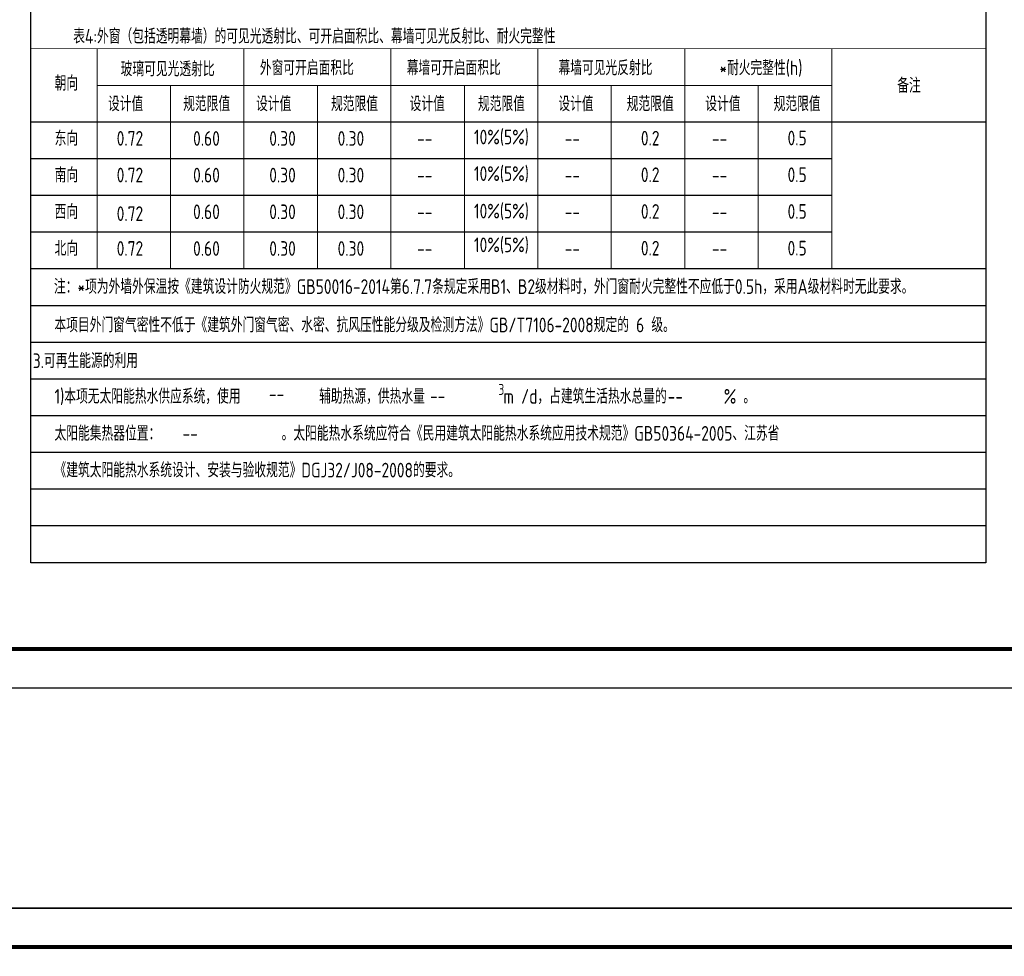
# Model space of a CAD drawing. Header units: inches. Extents: x 224620 to 3435104, y 247406 to 993300.
# Tile 83 of 109: x 278868 to 304333, y 701924 to 726157. Entities that reach past the tile are written whole.
import ezdxf
from ezdxf.enums import TextEntityAlignment as Align

# ---------------------------------------------------------------- set-up
doc = ezdxf.new("R2010")
doc.units = ezdxf.units.IN
doc.header["$MEASUREMENT"] = 0
doc.layers.add('4', color=4, linetype='Continuous', lineweight=5)
doc.layers.add('9', color=8, linetype='Continuous', plot=False)
doc.layers.add('PUB_TEXT', color=7, linetype='Continuous')
doc.layers.add('PUB_TITLE', color=4, linetype='Continuous')
doc.styles.add('HZFS', font='tssdeng.shx', dxfattribs={"width": 0.8, "height": 400, "bigfont": 'hztxt.shx'})

# ---------------------------------------------------------------- blocks, each defined once
blk = doc.blocks.new('wrtgtg')
at = {"layer": 'PUB_TITLE'}
blk.add_line((-75296, 53559), (8804, 53559), dxfattribs=at)
blk.add_lwpolyline([(-75296, -5841), (8804, -5841), (8804, 53559), (-75296, 53559)], close=True, dxfattribs=at)
at = {"layer": 'PUB_TITLE', "const_width": 100}
blk.add_lwpolyline([(-72796, -4841), (7804, -4841), (7804, 52559), (-72796, 52559)], close=True, dxfattribs=at)

msp = doc.modelspace()

# ---------------------------------------------------------------- linework, layer by layer
at = {"layer": '4'}
for p, q in [((279158.3, 725407.7), (303858.4, 725402.6)), ((279158.3, 719707.7), (279158.3, 725407.7)), ((280868.3, 719707.7), (280868.3, 725407.7)), ((284668.3, 719707.7), (284668.3, 725407.7)), ((288468.3, 719707.7), (288468.3, 725407.7)), ((292268.3, 719707.7), (292268.3, 725407.7)), ((296068.3, 719707.7), (296068.3, 725407.7)), ((299868.3, 719707.7), (299868.3, 725407.7)), ((303858.4, 719702.6), (303858.4, 725402.6)), ((299868.3, 724457.7), (280868.3, 724457.7)), ((282768.3, 719707.7), (282768.3, 724457.7)), ((286568.3, 719707.7), (286568.3, 724457.7)), ((290368.3, 719707.7), (290368.3, 724457.7)), ((294168.3, 719707.7), (294168.3, 724457.7)), ((297968.3, 719707.7), (297968.3, 724457.7)), ((303858.4, 723502.6), (279158.3, 723507.7)), ((299868.3, 722557.7), (279158.3, 722557.7)), ((299868.3, 721607.7), (279158.3, 721607.7)), ((279158.3, 720657.7), (299868.3, 720657.7)), ((303858.4, 719702.6), (279158.3, 719707.7))]:
    msp.add_line(p, q, dxfattribs=at)
at = {"layer": '9'}
for p, q in [((279157.9, 712107.7), (279157.9, 764342.8)), ((303857.7, 764342.8), (303858.3, 712107.7)), ((303857.8, 723508.5), (279157.8, 723508.5)), ((299868.3, 722558.5), (279157.8, 722558.5)), ((299868.3, 721608.5), (279157.8, 721608.5)), ((299868.3, 720658.5), (279157.8, 720658.5)), ((303857.8, 719708.5), (279157.8, 719708.5)), ((303858.3, 719707.7), (279158.3, 719707.7)), ((303858.3, 718757.7), (279158.3, 718757.7)), ((303858.3, 718757.7), (279158.3, 718757.7)), ((303858.3, 717807.7), (279158.3, 717807.7)), ((303858.3, 716857.7), (279158.3, 716857.7)), ((303858.3, 715907.7), (279158.3, 715907.7)), ((303858.3, 714957.7), (279158.3, 714957.7)), ((303858.3, 714007.7), (279158.3, 714007.7)), ((303858.3, 713057.7), (279158.3, 713057.7)), ((303858.3, 712107.7), (279157.9, 712107.7))]:
    msp.add_line(p, q, dxfattribs=at)

# ---------------------------------------------------------------- block references
for p in [(326104.7, 714715.8), (326104.7, 649607.2)]:
    msp.add_blockref('wrtgtg', p)

# ---------------------------------------------------------------- texts
at = {"layer": 'PUB_TEXT', "style": 'HZFS', "width": 0.8}
for s, p in [('表4:外窗（包括透明幕墙）的可见光透射比、可开启面积比、幕墙可见光反射比、耐火完整性', (280251.9, 725538.6)), ('5. 本项目根据《民用建筑工程室内环境污染控制规范》GB50325-2010(2013年版）为     I       II类民用建筑工程。建筑材料及装修材料应符合现行', (255506.6, 723777.8)), ('注：*项为外墙外保温按《建筑设计防火规范》GB50016-2014第6.7.7条规定采用B1、B2级材料时，外门窗耐火完整性不应低于0.5h，采用A级材料时无此要求。', (279754.1, 719060.9)), ('本项目外门窗气密性不低于《建筑外门窗气密、水密、抗风压性能分级及检测方法》GB/T7106-2008规定的 6 级。', (279766.9, 718068.8)), ('3.可再生能源的利用', (279206.7, 717141.8)), ('1)本项无太阳能热水供应系统，使用           辅助热源，供热水量           m /d，占建筑生活热水总量的        %%% 。', (279768.6, 716222.2)), ('--', (285314.8, 716287.1)), ('--', (289480.7, 716233.8)), ('--', (295626.9, 716222.2)), ('太阳能集热器位置：                 。太阳能热水系统应符合《民用建筑太阳能热水系统应用技术规范》GB50364-2005、江苏省', (279768.6, 715263.5)), ('--', (283080.1, 715263.5)), ('《建筑太阳能热水系统设计、安装与验收规范》DGJ32/J08-2008的要求。', (279768.6, 714313.5))]:
    msp.add_text(s, height=380, dxfattribs=at).set_placement(p)
for s, height, p in [('玻璃可见光透射比', 380, (282694.8, 724881.4)), ('外窗可开启面积比', 380, (286295.3, 724909.9)), ('幕墙可开启面积比', 380, (290095.3, 724909.9)), ('幕墙可见光反射比', 380, (294018.8, 724909.9)), ('*耐火完整性(h)', 380, (298037.3, 724909.9)), ('朝向', 380, (280075, 724511.3)), ('备注', 380, (301867.1, 724454.3)), ('设计值', 380, (281608.5, 723978.9)), ('规范限值', 380, (283704, 723978.9)), ('设计值', 380, (285438, 723978.9)), ('规范限值', 380, (287527.5, 723978.9)), ('设计值', 380, (289409, 723978.9)), ('规范限值', 380, (291327.5, 723978.9)), ('设计值', 380, (293256.5, 723978.9)), ('规范限值', 380, (295175, 723978.9)), ('设计值', 380, (297056.5, 723978.9)), ('规范限值', 380, (298975, 723978.9)), ('东向', 380, (280075.4, 723085.9)), ('0.72', 380, (281719.2, 723086.3)), ('0.60', 380, (283699, 723084.3)), ('0.30', 380, (285666.4, 723084.3)), ('0.30', 380, (287434.4, 723084.3)), ('10%%%(5%%%)', 380, (291327.5, 723121.6)), ('0.2', 380, (295175, 723091.4)), ('0.5', 380, (298975, 723095.4)), ('--', 380, (289343.7, 723083.9)), ('--', 380, (293161.3, 723082.3)), ('--', 380, (296969.3, 723082.3)), ('南向', 380, (280075, 722136.6)), ('0.72', 380, (281719.2, 722137.9)), ('0.60', 380, (283698.8, 722136.3)), ('0.30', 380, (285666.2, 722136.3)), ('0.30', 380, (287434.2, 722136.3)), ('10%%%(5%%%)', 380, (291327.5, 722173.9)), ('0.2', 380, (295175, 722145.4)), ('0.5', 380, (298975, 722145.4)), ('--', 380, (289343.7, 722136.3)), ('--', 380, (293161.3, 722136.3)), ('--', 380, (296969.3, 722136.3)), ('西向', 380, (280075, 721186.3)), ('10%%%(5%%%)', 380, (291327.5, 721204.9)), ('0.72', 380, (281719.2, 721137.9)), ('0.60', 380, (283698.8, 721186.3)), ('0.30', 380, (285666.2, 721186.3)), ('0.30', 380, (287434.2, 721186.3)), ('0.2', 380, (295175, 721195.4)), ('0.5', 380, (298975, 721195.4)), ('--', 380, (289343.7, 721186.3)), ('--', 380, (293161.3, 721186.3)), ('--', 380, (296969.3, 721186.3)), ('北向', 380, (280075, 720237.1)), ('0.72', 380, (281719.2, 720237.9)), ('0.60', 380, (283698.8, 720236.3)), ('0.30', 380, (285666.2, 720236.3)), ('0.30', 380, (287434.2, 720236.3)), ('10%%%(5%%%)', 380, (291327.5, 720330.9)), ('0.2', 380, (295175, 720245.4)), ('0.5', 380, (298975, 720245.4)), ('--', 380, (289343.7, 720236.3)), ('--', 380, (293161.3, 720236.3)), ('--', 380, (296969.3, 720236.3)), ('3', 285, (291324.8, 716591))]:
    msp.add_text(s, height=height, dxfattribs=at).set_placement(p, align=Align.MIDDLE_CENTER)

doc.saveas('drawing.dxf')
